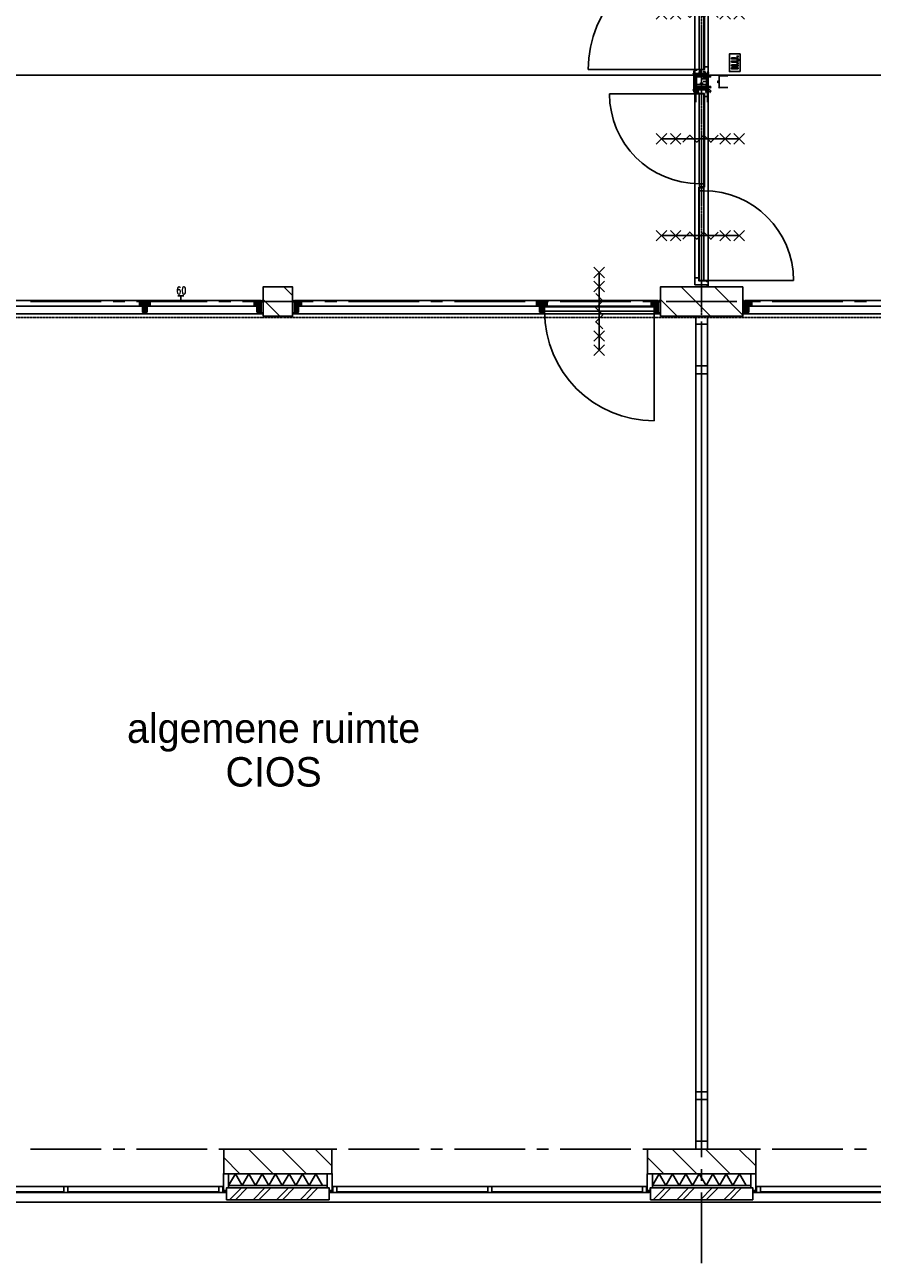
# Model space of a CAD drawing. Extents: x -66955 to 52345, y -20450 to 69550.
# Tile 8 of 94: x -32680 to -25480, y -520 to 10002. Entities that reach past the tile are written whole.
import ezdxf
from ezdxf.enums import TextEntityAlignment as Align

# ---------------------------------------------------------------- set-up
doc = ezdxf.new("R2010")
doc.units = 0
doc.header["$MEASUREMENT"] = 0
for name, pattern in [('DASHED', [0.75, 0.5, -0.25]), ('HIDDEN', [0.375, 0.25, -0.125]), ('LEEG', [1, -1])]:
    doc.linetypes.add(name, pattern=pattern)
for name, color, linetype in [('-01-', 7, 'CONTINUOUS'), ('-22-', 7, 'CONTINUOUS'), ('-32-', 7, 'CONTINUOUS'), ('BEGGR--21-', 7, 'CONTINUOUS'), ('BEGGR--22-', 7, 'CONTINUOUS'), ('BEGGR--28-', 7, 'CONTINUOUS'), ('BEGGR--31-', 7, 'CONTINUOUS'), ('BEGGR--32-', 7, 'CONTINUOUS'), ('BEGGR--E5-', 7, 'CONTINUOUS'), ('BEGGR--E6-', 7, 'CONTINUOUS'), ('STRAMIEN--E7-', 7, 'CONTINUOUS')]:
    doc.layers.add(name, color=color, linetype=linetype)
doc.styles.add('ROMANS', font='ROMANS', dxfattribs={"height": 0.2})
doc.styles.add('txt', font='TXT', dxfattribs={"height": 0.2})

# ---------------------------------------------------------------- blocks, each defined once
blk = doc.blocks.new('*O116')
at = {"layer": '-22-', "color": 7, "linetype": 'CONTINUOUS'}
blk.add_line((0, 5.49), (0, -348.01), dxfattribs=at)
blk.add_lwpolyline([(50, -415.01), (-50, -415.01), (-50, 72.49), (50, 72.49)], close=True, dxfattribs=at)
at = {"layer": '-32-', "color": 7, "linetype": 'CONTINUOUS'}
for points in [[(-50, 5.49), (50, 5.49), (50, 72.49), (-50, 72.49)], [(-50, -415.01), (50, -415.01), (50, -348.01), (-50, -348.01)]]:
    blk.add_lwpolyline(points, close=True, dxfattribs=at)
blk = doc.blocks.new('*O117')
at = {"layer": '-22-', "color": 7, "linetype": 'CONTINUOUS'}
blk.add_line((0, 5.49), (0, -348.01), dxfattribs=at)
blk.add_lwpolyline([(50, -415.01), (-50, -415.01), (-50, 72.49), (50, 72.49)], close=True, dxfattribs=at)
at = {"layer": '-32-', "color": 7, "linetype": 'CONTINUOUS'}
for points in [[(-50, 5.49), (50, 5.49), (50, 72.49), (-50, 72.49)], [(-50, -415.01), (50, -415.01), (50, -348.01), (-50, -348.01)]]:
    blk.add_lwpolyline(points, close=True, dxfattribs=at)
blk = doc.blocks.new('*O197')
at = {"layer": 'BEGGR--31-', "color": 7, "linetype": 'CONTINUOUS'}
for points in [[(-1382, -53.5), (-1363, -53.5), (-1363, -75.5), (-1338, -75.5), (-1338, 66.5), (-1382, 66.5)], [(1382, -53.5), (1363, -53.5), (1363, -75.5), (1338, -75.5), (1338, 66.5), (1382, 66.5)], [(-1277, -92.5), (-1355, -92.5), (-1355, -87.5), (-1333, -87.5), (-1333, -42.5), (-1299, -42.5), (-1299, -87.5), (-1277, -87.5)], [(-1333, -83.5), (-1338, -83.5), (-1338, -53.5), (-1333, -53.5)], [(-1299, -42.5), (-1299, -87.5), (-17, -87.5), (-17, -42.5)], [(-39, -87.5), (-39, -92.5), (-1277, -92.5), (-1277, -87.5)], [(39, -92.5), (-39, -92.5), (-39, -87.5), (-17, -87.5), (-17, -42.5), (17, -42.5), (17, -87.5), (39, -87.5)], [(17, -87.5), (17, -42.5), (1299, -42.5), (1299, -87.5)], [(1277, -87.5), (1277, -92.5), (39, -92.5), (39, -87.5)], [(1277, -92.5), (1355, -92.5), (1355, -87.5), (1333, -87.5), (1333, -42.5), (1299, -42.5), (1299, -87.5), (1277, -87.5)], [(1333, -83.5), (1338, -83.5), (1338, -53.5), (1333, -53.5)]]:
    blk.add_lwpolyline(points, close=True, dxfattribs=at)
blk = doc.blocks.new('MERKHF')
at = {"layer": 'BEGGR--31-', "color": 7, "linetype": 'CONTINUOUS'}
blk.add_blockref('*O197', (-1382, -66.5), dxfattribs=at)
blk = doc.blocks.new('*O228')
at = {"layer": 'BEGGR--31-', "color": 7, "linetype": 'CONTINUOUS'}
for points in [[(-1382, -53.5), (-1363, -53.5), (-1363, -75.5), (-1338, -75.5), (-1338, 66.5), (-1382, 66.5)], [(1382, -53.5), (1363, -53.5), (1363, -75.5), (1338, -75.5), (1338, 66.5), (1382, 66.5)], [(-1277, -92.5), (-1355, -92.5), (-1355, -87.5), (-1333, -87.5), (-1333, -42.5), (-1299, -42.5), (-1299, -87.5), (-1277, -87.5)], [(-1333, -83.5), (-1338, -83.5), (-1338, -53.5), (-1333, -53.5)], [(-1299, -42.5), (-1299, -87.5), (-17, -87.5), (-17, -42.5)], [(-39, -87.5), (-39, -92.5), (-1277, -92.5), (-1277, -87.5)], [(39, -92.5), (-39, -92.5), (-39, -87.5), (-17, -87.5), (-17, -42.5), (17, -42.5), (17, -87.5), (39, -87.5)], [(17, -87.5), (17, -42.5), (1299, -42.5), (1299, -87.5)], [(1277, -87.5), (1277, -92.5), (39, -92.5), (39, -87.5)], [(1277, -92.5), (1355, -92.5), (1355, -87.5), (1333, -87.5), (1333, -42.5), (1299, -42.5), (1299, -87.5), (1277, -87.5)], [(1333, -83.5), (1338, -83.5), (1338, -53.5), (1333, -53.5)]]:
    blk.add_lwpolyline(points, close=True, dxfattribs=at)
blk = doc.blocks.new('MRKHFS')
at = {"layer": 'BEGGR--31-', "color": 7, "linetype": 'CONTINUOUS'}
blk.add_blockref('*O228', (1382, -66.5), dxfattribs=at)
blk = doc.blocks.new('*O307')
at = {"layer": 'BEGGR--E6-', "color": 7, "linetype": 'CONTINUOUS'}
for points in [[(45, -75), (45, 75), (-45, 75), (-45, -75)], [(-26.74, 6.14), (3.58, 6.14), (11.97, 6.35), (18.01, 6.99), (21.25, 7.9), (24.32, 9.43), (27.04, 11.6), (29.2, 14.47), (30.62, 18.41), (31.08, 23.84), (30.66, 28.48), (29.36, 32.12), (27.36, 34.98), (24.73, 37.2), (21.49, 38.8), (17.59, 39.82), (11.86, 40.33), (3.13, 40.51), (-26.74, 40.51), (-26.74, 32.33), (4.72, 32.32), (14.38, 31.93), (17.06, 31.12), (19.27, 29.52), (20.77, 27.04), (21.28, 23.6), (20.74, 20.12), (19.14, 17.49), (16.7, 15.67), (13.54, 14.68), (4.04, 14.33), (-26.76, 14.33)], [(30, 48.69), (30, 56.88), (19.09, 56.88), (19.09, 48.7)], [(30, -52.78), (30, -44.59), (-7.3, -44.59), (30, -27.24), (30, -18.4), (-26.76, -18.4), (-26.74, -26.59), (11.12, -26.59), (-26.76, -44.21), (-26.76, -52.78)], [(30, -10.22), (30, -2.04), (19.09, -2.04), (19.09, -10.22)]]:
    blk.add_lwpolyline(points, close=True, dxfattribs=at)
blk = doc.blocks.new('*O324')
at = {"layer": 'BEGGR--31-', "color": 7, "linetype": 'CONTINUOUS'}
for p, q in [((-45, 42.86), (-30.86, 57)), ((-45, 28.72), (-16.72, 57)), ((-45, 14.57), (-2.57, 57)), ((-45, 57), (20, -8)), ((-45, 42.86), (20, -22.14)), ((-45, 28.72), (-26.28, 10)), ((-45, 14.57), (-40.43, 10)), ((-35.43, 10), (11.57, 57)), ((-30.86, 57), (20, 6.14)), ((-21.29, 10), (25.71, 57)), ((-20, -2.85), (39.85, 57)), ((-20, -16.99), (45, 48.01)), ((-20, -31.14), (20, 8.86)), ((-20, 3.72), (20, -36.28)), ((-16.72, 57), (30.28, 10)), ((-2.57, 57), (44.43, 10)), ((11.57, 57), (45, 23.57)), ((21.14, 10), (45, 33.86)), ((25.71, 57), (45, 37.71)), ((35.28, 10), (45, 19.72)), ((39.85, 57), (45, 51.85)), ((-20, -10.43), (14.5, -44.93)), ((-20, -24.57), (12.43, -57)), ((-20, -38.71), (-17.71, -41)), ((-15.72, -41), (20, -5.28)), ((-14.5, -53.92), (20, -19.42)), ((-14.5, -44.21), (-1.71, -57)), ((-3.44, -57), (20, -33.56)), ((10.71, -57), (14.5, -53.21))]:
    blk.add_line(p, q, dxfattribs=at)
for points in [[(-14.5, -57), (-14.5, -41), (-20, -41), (-20, 10), (-45, 10), (-45, 57), (45, 57), (45, 10), (20, 10), (20, -41), (14.5, -41), (14.5, -57)], [(-45, 57), (-45, 10), (-20, 10), (-20, -41), (-14.5, -41), (-14.5, -57), (14.5, -57), (14.5, -41), (20, -41), (20, 10), (45, 10), (45, 57)]]:
    blk.add_lwpolyline(points, close=True, dxfattribs=at)
blk.add_point((-45, 57), dxfattribs=at)
at = {"layer": 'BEGGR--31-', "color": 7, "linetype": 'CONTINUOUS', "style": 'txt'}
blk.add_text('90 x 114', height=10, dxfattribs=at).set_placement((-2, 24), align=Align.MIDDLE)
blk = doc.blocks.new('TS01BU')
at = {"layer": 'BEGGR--31-', "color": 7, "linetype": 'CONTINUOUS'}
blk.add_blockref('*O324', (-14.5, 57), dxfattribs=at)
blk = doc.blocks.new('*O325')
at = {"layer": 'BEGGR--31-', "color": 7, "linetype": 'CONTINUOUS'}
for p, q in [((-32.07, 57), (-33.5, 55.57)), ((-17.93, 57), (-33.5, 41.43)), ((-3.78, 57), (-33.5, 27.28)), ((10.36, 57), (-33.5, 13.14)), ((24.5, -13.71), (-33.5, 44.29)), ((-13.35, 10), (-33.5, 30.15)), ((-27.49, 10), (-33.5, 16.01)), ((24.5, 0.43), (-32.07, 57)), ((24.5, 57), (-22.5, 10)), ((24.5, 14.57), (-17.93, 57)), ((24.5, 42.86), (-8.5, 9.86)), ((24.5, 28.72), (-8.5, -4.28)), ((24.5, 14.57), (-8.5, -18.43)), ((24.5, -27.85), (-8.5, 5.15)), ((24.5, 0.43), (-8.5, -32.57)), ((24.5, 28.72), (-3.78, 57)), ((24.5, 42.86), (10.36, 57)), ((24.5, -41.99), (-8.5, -8.99)), ((25.36, -57), (-8.5, -23.14)), ((-4.78, -41), (-8.5, -37.28)), ((24.5, -13.71), (-2.79, -41)), ((24.5, -27.85), (-2.5, -54.85)), ((11.22, -57), (-2.5, -43.28)), ((24.5, -41.99), (9.49, -57)), ((33.5, -47.14), (23.64, -57)), ((33.5, -50.99), (29.51, -47))]:
    blk.add_line(p, q, dxfattribs=at)
blk.add_lwpolyline([(24.5, 57), (-33.5, 57), (-33.5, 10), (-8.5, 10), (-8.5, -41), (-2.5, -41), (-2.5, -57), (33.5, -57), (33.5, -47), (24.5, -47), (24.5, 27), (24.5, 27)], close=True, dxfattribs=at)
blk.add_lwpolyline([(24.5, 57), (-33.5, 57), (-33.5, 10), (-8.5, 10), (-8.5, -41), (-2.5, -41), (-2.5, -57), (33.5, -57), (33.5, -47), (24.5, -47), (24.5, 27), (24.5, 27)], close=True, dxfattribs=at)
blk.add_lwpolyline([(24.5, 57), (-33.5, 57), (-33.5, 10), (-8.5, 10), (-8.5, -41), (-2.5, -41), (-2.5, -57), (33.5, -57), (33.5, -47), (24.5, -47), (24.5, 27), (24.5, 27)], close=True, dxfattribs=at)
blk.add_point((24.5, 57), dxfattribs=at)
at = {"layer": 'BEGGR--31-', "color": 7, "linetype": 'CONTINUOUS', "style": 'txt'}
blk.add_text('67x114', height=10, rotation=90, dxfattribs=at).set_placement((10.5, -18.99))
blk = doc.blocks.new('*O323')
at = {"layer": 'BEGGR--31-', "color": 7, "linetype": 'CONTINUOUS'}
for p, q in [((-1543.5, 42.86), (-1529.36, 57)), ((-1543.5, 28.72), (-1515.22, 57)), ((-1543.5, 14.57), (-1501.07, 57)), ((-1543.5, 0.43), (-1486.93, 57)), ((-1543.5, 57), (-1496.5, 10)), ((-1543.5, -13.71), (-1485.5, 44.29)), ((-1543.5, 42.86), (-1510.5, 9.86)), ((-1543.5, 28.72), (-1510.5, -4.28)), ((-1543.5, 14.57), (-1510.5, -18.43)), ((-1543.5, -27.85), (-1510.5, 5.15)), ((-1543.5, 0.43), (-1510.5, -32.57)), ((-1529.36, 57), (-1485.5, 13.14)), ((-1515.22, 57), (-1485.5, 27.28)), ((-1505.65, 10), (-1485.5, 30.15)), ((-1501.07, 57), (-1485.5, 41.43)), ((-1491.51, 10), (-1485.5, 16.01)), ((-1486.93, 57), (-1485.5, 55.57)), ((-1552.5, -50.99), (-1548.51, -47)), ((-1552.5, -47.14), (-1542.64, -57)), ((-1552.5, -57), (1552.5, -57)), ((-1544.36, -57), (-1510.5, -23.14)), ((-1543.5, -41.99), (-1510.5, -8.99)), ((-1543.5, -13.71), (-1516.21, -41)), ((-1543.5, -27.85), (-1516.5, -54.85)), ((-1543.5, -41.99), (-1528.49, -57)), ((-1530.22, -57), (-1516.5, -43.28)), ((-1514.22, -41), (-1510.5, -37.28))]:
    blk.add_line(p, q, dxfattribs=at)
for points in [[(-1546.5, 45), (-1553.5, 45), (-1553.5, 57), (-1562.5, 57), (-1562.5, -47), (-1546.5, -47)], [(-1543.5, 57), (-1485.5, 57), (-1485.5, 10), (-1510.5, 10), (-1510.5, -41), (-1516.5, -41), (-1516.5, -57), (-1552.5, -57), (-1552.5, -47), (-1543.5, -47), (-1543.5, 27), (-1543.5, 27)], [(-1543.5, 57), (-1485.5, 57), (-1485.5, 10), (-1510.5, 10), (-1510.5, -41), (-1516.5, -41), (-1516.5, -57), (-1552.5, -57), (-1552.5, -47), (-1543.5, -47), (-1543.5, 27), (-1543.5, 27)], [(-1543.5, 57), (-1485.5, 57), (-1485.5, 10), (-1510.5, 10), (-1510.5, -41), (-1516.5, -41), (-1516.5, -57), (-1552.5, -57), (-1552.5, -47), (-1543.5, -47), (-1543.5, 27), (-1543.5, 27)], [(-1543.5, 57), (-1485.5, 57), (-1485.5, 10), (-1510.5, 10), (-1510.5, -41), (-1516.5, -41), (-1516.5, -57), (-1552.5, -57), (-1552.5, -47), (-1543.5, -47), (-1543.5, 27), (-1543.5, 27)], [(511.5, 57), (-1485.5, 57), (-1485.5, 10), (511.5, 10)], [(601.5, 10), (1485.5, 10), (1485.5, 57), (601.5, 57)], [(1543.5, 57), (1485.5, 57), (1485.5, 10), (1510.5, 10), (1510.5, -41), (1516.5, -41), (1516.5, -57), (1552.5, -57), (1552.5, -47), (1543.5, -47), (1543.5, 27), (1543.5, 27)], [(1546.5, 45), (1553.5, 45), (1553.5, 57), (1562.5, 57), (1562.5, -47), (1546.5, -47)]]:
    blk.add_lwpolyline(points, close=True, dxfattribs=at)
blk.add_point((-1543.5, 57), dxfattribs=at)
for name, p in [('TS01BU', (571, -57)), ('*O325', (1519, 0))]:
    blk.add_blockref(name, p, dxfattribs=at)
at = {"layer": 'BEGGR--31-', "color": 7, "linetype": 'CONTINUOUS', "style": 'txt'}
blk.add_text('67x114', height=10, rotation=90, dxfattribs=at).set_placement((-1519.5, -19))
blk = doc.blocks.new('BI$TF')
at = {"layer": 'BEGGR--31-', "color": 7, "linetype": 'CONTINUOUS'}
blk.add_blockref('*O323', (1552.5, 57), dxfattribs=at)
blk = doc.blocks.new('*O328')
at = {"layer": 'BEGGR--31-', "color": 7, "linetype": 'CONTINUOUS'}
for p, q in [((-32.07, 57), (-33.5, 55.57)), ((-17.93, 57), (-33.5, 41.43)), ((-3.78, 57), (-33.5, 27.28)), ((10.36, 57), (-33.5, 13.14)), ((24.5, -13.71), (-33.5, 44.29)), ((-13.35, 10), (-33.5, 30.15)), ((-27.49, 10), (-33.5, 16.01)), ((24.5, 0.43), (-32.07, 57)), ((24.5, 57), (-22.5, 10)), ((24.5, 14.57), (-17.93, 57)), ((24.5, 42.86), (-8.5, 9.86)), ((24.5, 28.72), (-8.5, -4.28)), ((24.5, 14.57), (-8.5, -18.43)), ((24.5, -27.85), (-8.5, 5.15)), ((24.5, 0.43), (-8.5, -32.57)), ((24.5, 28.72), (-3.78, 57)), ((24.5, 42.86), (10.36, 57)), ((24.5, -41.99), (-8.5, -8.99)), ((25.36, -57), (-8.5, -23.14)), ((-4.78, -41), (-8.5, -37.28)), ((24.5, -13.71), (-2.79, -41)), ((24.5, -27.85), (-2.5, -54.85)), ((11.22, -57), (-2.5, -43.28)), ((24.5, -41.99), (9.49, -57)), ((33.5, -47.14), (23.64, -57)), ((33.5, -50.99), (29.51, -47))]:
    blk.add_line(p, q, dxfattribs=at)
blk.add_lwpolyline([(24.5, 57), (-33.5, 57), (-33.5, 10), (-8.5, 10), (-8.5, -41), (-2.5, -41), (-2.5, -57), (33.5, -57), (33.5, -47), (24.5, -47), (24.5, 27), (24.5, 27)], close=True, dxfattribs=at)
blk.add_lwpolyline([(24.5, 57), (-33.5, 57), (-33.5, 10), (-8.5, 10), (-8.5, -41), (-2.5, -41), (-2.5, -57), (33.5, -57), (33.5, -47), (24.5, -47), (24.5, 27), (24.5, 27)], close=True, dxfattribs=at)
blk.add_lwpolyline([(24.5, 57), (-33.5, 57), (-33.5, 10), (-8.5, 10), (-8.5, -41), (-2.5, -41), (-2.5, -57), (33.5, -57), (33.5, -47), (24.5, -47), (24.5, 27), (24.5, 27)], close=True, dxfattribs=at)
blk.add_point((24.5, 57), dxfattribs=at)
at = {"layer": 'BEGGR--31-', "color": 7, "linetype": 'CONTINUOUS', "style": 'txt'}
blk.add_text('67x114', height=10, rotation=90, dxfattribs=at).set_placement((10.5, -18.99))
blk = doc.blocks.new('*O327')
at = {"layer": 'BEGGR--31-', "color": 7, "linetype": 'CONTINUOUS'}
for p, q in [((-1544.36, 396.5), (-1510.5, 430.36)), ((-1543.5, 496.36), (-1529.36, 510.5)), ((-1543.5, 482.22), (-1515.22, 510.5)), ((-1543.5, 468.07), (-1501.07, 510.5)), ((-1543.5, 453.93), (-1486.93, 510.5)), ((-1543.5, 510.5), (-1496.5, 463.5)), ((-1543.5, 439.79), (-1485.5, 497.79)), ((-1543.5, 496.36), (-1510.5, 463.36)), ((-1543.5, 482.22), (-1510.5, 449.22)), ((-1543.5, 468.07), (-1510.5, 435.07)), ((-1543.5, 425.65), (-1510.5, 458.65)), ((-1543.5, 453.93), (-1510.5, 420.93)), ((-1543.5, 411.51), (-1510.5, 444.51)), ((-1543.5, 439.79), (-1516.21, 412.5)), ((-1543.5, 425.65), (-1516.5, 398.65)), ((-1529.36, 510.5), (-1485.5, 466.64)), ((-1515.22, 510.5), (-1485.5, 480.78)), ((-1505.65, 463.5), (-1485.5, 483.65)), ((-1501.07, 510.5), (-1485.5, 494.93)), ((-1491.51, 463.5), (-1485.5, 469.51)), ((-1486.93, 510.5), (-1485.5, 509.07)), ((-1552.5, 402.51), (-1548.51, 406.5)), ((-1552.5, 406.36), (-1542.64, 396.5)), ((-1552.5, 396.5), (1552.5, 396.5)), ((-1543.5, 411.51), (-1528.49, 396.5)), ((-1530.22, 396.5), (-1516.5, 410.22)), ((-1514.22, 412.5), (-1510.5, 416.22)), ((1508.5, 419.5), (1508.5, -510.5))]:
    blk.add_line(p, q, dxfattribs=at)
for points in [[(-1546.5, 498.5), (-1553.5, 498.5), (-1553.5, 510.5), (-1562.5, 510.5), (-1562.5, 406.5), (-1546.5, 406.5)], [(-1543.5, 510.5), (-1485.5, 510.5), (-1485.5, 463.5), (-1510.5, 463.5), (-1510.5, 412.5), (-1516.5, 412.5), (-1516.5, 396.5), (-1552.5, 396.5), (-1552.5, 406.5), (-1543.5, 406.5), (-1543.5, 480.5), (-1543.5, 480.5)], [(-1543.5, 510.5), (-1485.5, 510.5), (-1485.5, 463.5), (-1510.5, 463.5), (-1510.5, 412.5), (-1516.5, 412.5), (-1516.5, 396.5), (-1552.5, 396.5), (-1552.5, 406.5), (-1543.5, 406.5), (-1543.5, 480.5), (-1543.5, 480.5)], [(-1543.5, 510.5), (-1485.5, 510.5), (-1485.5, 463.5), (-1510.5, 463.5), (-1510.5, 412.5), (-1516.5, 412.5), (-1516.5, 396.5), (-1552.5, 396.5), (-1552.5, 406.5), (-1543.5, 406.5), (-1543.5, 480.5), (-1543.5, 480.5)], [(-1543.5, 510.5), (-1485.5, 510.5), (-1485.5, 463.5), (-1510.5, 463.5), (-1510.5, 412.5), (-1516.5, 412.5), (-1516.5, 396.5), (-1552.5, 396.5), (-1552.5, 406.5), (-1543.5, 406.5), (-1543.5, 480.5), (-1543.5, 480.5)], [(511.5, 510.5), (-1485.5, 510.5), (-1485.5, 463.5), (511.5, 463.5)], [(578.5, 458.5), (1508.5, 458.5), (1508.5, 419.5), (578.5, 419.5)], [(601.5, 463.5), (1485.5, 463.5), (1485.5, 510.5), (601.5, 510.5)], [(1543.5, 510.5), (1485.5, 510.5), (1485.5, 463.5), (1510.5, 463.5), (1510.5, 412.5), (1516.5, 412.5), (1516.5, 396.5), (1552.5, 396.5), (1552.5, 406.5), (1543.5, 406.5), (1543.5, 480.5), (1543.5, 480.5)], [(1546.5, 498.5), (1553.5, 498.5), (1553.5, 510.5), (1562.5, 510.5), (1562.5, 406.5), (1546.5, 406.5)]]:
    blk.add_lwpolyline(points, close=True, dxfattribs=at)
blk.add_arc((1508.5, 419.5), 930, 180, 270, dxfattribs=at)
blk.add_point((-1543.5, 510.5), dxfattribs=at)
for name, p in [('TS01BU', (571, 396.5)), ('*O328', (1519, 453.5))]:
    blk.add_blockref(name, p, dxfattribs=at)
at = {"layer": 'BEGGR--31-', "color": 7, "linetype": 'CONTINUOUS', "style": 'txt'}
blk.add_text('67x114', height=10, rotation=90, dxfattribs=at).set_placement((-1519.5, 434.5))
blk = doc.blocks.new('BI$TF1')
at = {"layer": 'BEGGR--31-', "color": 7, "linetype": 'CONTINUOUS'}
blk.add_blockref('*O327', (1552.5, -396.5), dxfattribs=at)
blk = doc.blocks.new('*O332')
at = {"layer": 'BEGGR--E6-', "color": 7, "linetype": 'CONTINUOUS'}
for p, q in [((-45, 285), (45, 375)), ((-45, 375), (45, 285)), ((0, -330), (0, 330)), ((-45, 165), (45, 255)), ((-45, 255), (45, 165)), ((-45, -255), (45, -165)), ((-45, -165), (45, -255)), ((-45, -375), (45, -285)), ((-45, -285), (45, -375))]:
    blk.add_line(p, q, dxfattribs=at)
blk.add_lwpolyline([(30, -150), (-30, -90), (30.02, -30), (-30, 30), (30, 90), (-30, 150)], dxfattribs=at)
blk = doc.blocks.new('*O344')
at = {"layer": 'BEGGR--E6-', "color": 7, "linetype": 'CONTINUOUS'}
for p, q in [((45, 375), (-45, 285)), ((45, 285), (-45, 375)), ((0, 330), (0, -330.01)), ((45, 255), (-45, 165)), ((45, 165), (-45, 255)), ((45, -165), (-45, -255.01)), ((45, -255), (-45, -165)), ((45, -285.01), (-45, -375.01)), ((45, -375.01), (-45, -285.01))]:
    blk.add_line(p, q, dxfattribs=at)
blk.add_lwpolyline([(-30, 150), (30, 90), (-30.02, 30), (30, -30), (-30, -90), (30, -150)], dxfattribs=at)
blk = doc.blocks.new('*O345')
at = {"layer": 'BEGGR--E6-', "color": 7, "linetype": 'CONTINUOUS'}
for p, q in [((45, 375), (-45, 285)), ((45, 285), (-45, 375)), ((0, 330), (0, -330)), ((45, 255), (-45, 165)), ((45, 165), (-45, 255)), ((45, -165), (-45, -255)), ((45, -255), (-45, -165)), ((45, -285), (-45, -375)), ((45, -375), (-45, -285))]:
    blk.add_line(p, q, dxfattribs=at)
blk.add_lwpolyline([(-30, 150), (30, 90), (-30.02, 30), (30, -30), (-30, -90), (30, -150)], dxfattribs=at)
blk = doc.blocks.new('*O346')
at = {"layer": 'BEGGR--31-', "color": 7, "linetype": 'CONTINUOUS'}
for p, q in [((-770, 57), (43.34, 57)), ((-760.22, 24), (0, 24)), ((0, 24), (0, -24)), ((43.34, 57), (828, 57)), ((35.06, -57), (-805.22, -57)), ((0, -24), (770.36, -24)), ((35.06, -57), (837, -57))]:
    blk.add_line(p, q, dxfattribs=at)
blk.add_lwpolyline([(-793, 19), (-793, 24), (-760.22, 24)], dxfattribs=at)
for points in [[(-793, 19), (-30, 19), (-30, -19), (-793, -19)], [(-4, -18.41), (-4, 19), (-30, 19), (-30, -18.41)], [(30, -19), (30, 18.42), (4, 18.42), (4, -19)], [(793, -19), (30, -19), (30, 19), (793, 19)]]:
    blk.add_lwpolyline(points, close=True, dxfattribs=at)
at = {"layer": 'BEGGR--32-', "color": 7, "linetype": 'CONTINUOUS'}
for p, q in [((793, 19), (793, 782)), ((-793, -19), (-793, -782))]:
    blk.add_line(p, q, dxfattribs=at)
for points in [[(-837, -57), (-800, -57), (-800, -41), (-795, -41), (-795, 24), (-770, 24), (-770, 57), (-828, 57), (-828, 27), (-828, 27), (-828, -47), (-837, -47)], [(837, -57), (770, -57), (770, -24), (795, -24), (795, 41), (801, 41), (801, 57), (828, 57), (828, 27), (828, 27), (828, -47), (837, -47)]]:
    blk.add_lwpolyline(points, close=True, dxfattribs=at)
for centre, start, end in [((793, 19), 90, 180), ((-793, -19), 270, 360)]:
    blk.add_arc(centre, 763, start, end, dxfattribs=at)
blk = doc.blocks.new('*O343')
at = {"layer": 'BEGGR--31-', "color": 7, "linetype": 'CONTINUOUS'}
blk.add_blockref('*O346', (0, 0), dxfattribs=at)
at = {"layer": 'BEGGR--E6-', "color": 7, "linetype": 'CONTINUOUS'}
for name, p in [('*O345', (-411.5, 9.82)), ('*O344', (411.5, 9.82))]:
    blk.add_blockref(name, p, dxfattribs=at)
blk = doc.blocks.new('BI$AAF')
at = {"layer": 'BEGGR--31-', "color": 7, "linetype": 'CONTINUOUS'}
blk.add_blockref('*O343', (837, 57), dxfattribs=at)
blk = doc.blocks.new('*O348')
at = {"layer": 'BEGGR--E6-', "color": 7, "linetype": 'CONTINUOUS'}
for p, q in [((-45, 375), (45, 285)), ((-45, 285), (45, 375)), ((0, 330), (0, -330)), ((-45, 255), (45, 165)), ((-45, 165), (45, 255)), ((-45, -165), (45, -255)), ((-45, -255), (45, -165)), ((-45, -285), (45, -375)), ((-45, -375), (45, -285))]:
    blk.add_line(p, q, dxfattribs=at)
blk.add_lwpolyline([(30, 150), (-30, 90), (30.02, 30), (-30, -30), (30, -90), (-30, -150)], dxfattribs=at)
blk = doc.blocks.new('*O349')
at = {"layer": 'BEGGR--E6-', "color": 7, "linetype": 'CONTINUOUS'}
for p, q in [((-45, 375), (45, 285)), ((-45, 285), (45, 375)), ((0, 330), (0, -330)), ((-45, 255), (45, 165)), ((-45, 165), (45, 255)), ((-45, -165), (45, -255)), ((-45, -255), (45, -165)), ((-45, -285), (45, -375)), ((-45, -375), (45, -285))]:
    blk.add_line(p, q, dxfattribs=at)
blk.add_lwpolyline([(30, 150), (-30, 90), (30.02, 30), (-30, -30), (30, -90), (-30, -150)], dxfattribs=at)
blk = doc.blocks.new('*O350')
at = {"layer": 'BEGGR--31-', "color": 7, "linetype": 'CONTINUOUS'}
for p, q in [((-1009, 56.5), (10.02, 56.5)), ((951, 56.5), (-43.32, 56.5)), ((941.2, 23.5), (0, 23.5)), ((0, 23.5), (0, -24.5)), ((-1018, -57.5), (-62.4, -57.5)), ((0, -24.5), (-951, -24.5)), ((-35.06, -57.5), (986.2, -57.5))]:
    blk.add_line(p, q, dxfattribs=at)
for points in [[(-975, -19.5), (-30, -19.5), (-30, 18.5), (-975, 18.5)], [(-29.9, -19.5), (-29.9, 17.9), (-4, 17.9), (-4, -19.5)], [(4, -18.92), (4, 18.5), (30, 18.5), (30, -18.92)], [(974, 18.5), (30, 18.5), (30, -19.5), (974, -19.5)], [(1009, 26.5), (1009, 56.5), (951, 56.5), (951, 23.5), (976, 23.5), (976, -41.5), (981, -41.5), (981, -57.5), (1018, -57.5), (1018, -47.5), (1009, -47.5), (1009, 26.5)]]:
    blk.add_lwpolyline(points, close=True, dxfattribs=at)
blk.add_lwpolyline([(974, 18.5), (974, 23.5), (941.2, 23.5)], dxfattribs=at)
at = {"layer": 'BEGGR--32-', "color": 7, "linetype": 'CONTINUOUS'}
for p, q in [((-975, 18.5), (-975, 963.5)), ((974, -19.5), (974, -963.5))]:
    blk.add_line(p, q, dxfattribs=at)
blk.add_lwpolyline([(-1018, -57.5), (-951, -57.5), (-951, -24.5), (-976, -24.5), (-976, 40.5), (-981, 40.5), (-981, 56.5), (-1009, 56.5), (-1009, 26.5), (-1009, 26.5), (-1009, -47.5), (-1018, -47.5)], close=True, dxfattribs=at)
for centre, radius, start, end in [((-975, 18.5), 945, 0, 90), ((974, -19.5), 944, 180, 270)]:
    blk.add_arc(centre, radius, start, end, dxfattribs=at)
blk = doc.blocks.new('*O347')
at = {"layer": 'BEGGR--31-', "color": 7, "linetype": 'CONTINUOUS'}
blk.add_blockref('*O350', (0, 0), dxfattribs=at)
at = {"layer": 'BEGGR--E6-', "color": 7, "linetype": 'CONTINUOUS'}
for name, p in [('*O348', (-502.5, 9.32)), ('*O349', (502, 9.32))]:
    blk.add_blockref(name, p, dxfattribs=at)
blk = doc.blocks.new('BI$BBF')
at = {"layer": 'BEGGR--31-', "color": 7, "linetype": 'CONTINUOUS'}
blk.add_blockref('*O347', (-1018, 57.5), dxfattribs=at)
blk = doc.blocks.new('B__DIM')
at = {"layer": 'BEGGR--28-', "color": 7, "linetype": 'CONTINUOUS'}
for p, q in [((-0.5, -0.5), (0.5, 0.5)), ((-0.5, 0), (0.5, 0)), ((0, 0.5), (0, -0.5))]:
    blk.add_line(p, q, dxfattribs=at)
blk = doc.blocks.new('B28KOK')
at = {"layer": 'BEGGR--28-', "color": 7, "linetype": 'CONTINUOUS'}
for p, q in [((-174, 50), (-24, 50)), ((-174, 0), (26, 0)), ((-42, 37), (-92, 27)), ((-48, 44), (-79, 62)), ((-13, 50), (-51, 50)), ((-13, 42), (-51, 42)), ((-50, 50), (-50, 42)), ((-50, 38), (-50, -38)), ((-42, 38), (-42, -38)), ((38, 50), (-38, 50)), ((38, 42), (-38, 42)), ((-25, -50), (-25, 50)), ((25, -50), (25, 0)), ((41, 36), (93, 5)), ((42, -38), (42, 38)), ((48, 44), (79, 62)), ((50, -38), (50, 38)), ((-174, -50), (-24, -50)), ((-174, -50), (26, -50)), ((-42, -39), (-92, -49)), ((-46, -46), (-82, -82)), ((-26, -42), (-51, -42)), ((-26, -50), (-51, -50)), ((-50, -13), (-50, -76)), ((-50, -13), (-50, -51)), ((-50, -42), (-50, -50)), ((-50, -50), (0, -50)), ((-50, -75), (-42, -75)), ((-42, -13), (-42, -76)), ((-38, -42), (38, -42)), ((-38, -50), (38, -50)), ((0, -13), (0, -51)), ((42, -26), (42, -76)), ((42, -37), (92, -27)), ((42, -75), (50, -75)), ((48, -44), (79, -62)), ((50, -26), (50, -76)), ((-50, -224), (-50, -149)), ((-50, -150), (50, -150)), ((50, -224), (50, -149))]:
    blk.add_line(p, q, dxfattribs=at)
for points in [[(-58, 45), (-48, 44), (-54, 53)], [(-50, 31), (-42, 37), (-52, 40)], [(51, 35), (41, 36), (47, 27)], [(54, 53), (48, 44), (58, 45)], [(-50, -56), (-46, -46), (-56, -50)], [(-50, -45), (-42, -39), (-52, -36)], [(50, -31), (42, -37), (52, -40)], [(58, -45), (48, -44), (54, -53)]]:
    blk.add_lwpolyline(points, dxfattribs=at)
for centre, radius, start, end in [((-38, 38), 12, 90, 180), ((-38, 38), 4, 90, 180), ((38, 38), 12, 0, 90), ((38, 38), 4, 0, 90), ((-38, -38), 12, 180, 270), ((-38, -38), 4, 180, 270), ((38, -38), 4, 270, 360), ((38, -38), 12, 270, 360)]:
    blk.add_arc(centre, radius, start, end, dxfattribs=at)
at = {"layer": 'BEGGR--28-', "color": 7, "linetype": 'CONTINUOUS', "xscale": 9, "yscale": -9}
for p, rotation in [((-50, 50), 90), ((-50, 42), 270), ((-25, 50), 90), ((25, 0), 90), ((-50, -42), 90), ((-50, -50), 270), ((-50, -50), 180), ((-50, -75), 180), ((-25, -50), 270), ((25, -50), 270), ((42, -75), 180), ((-50, -150), 180)]:
    blk.add_blockref('B__DIM', p, dxfattribs=dict(at, rotation=rotation))
for p in [(-42, -75), (0, -50), (50, -75), (50, -150)]:
    blk.add_blockref('B__DIM', p, dxfattribs=at)
at = {"layer": 'BEGGR--28-', "color": 7, "linetype": 'CONTINUOUS', "extrusion": (0, 0, -1), "style": 'ROMANS'}
for s, rotation, p in [('4', 348.7023, (88, 33)), ('R', 348.7023, (75, 35)), ('12', 30.9762, (64, 59)), ('R', 30.9762, (53, 52)), ('8', 90, (46, 43)), ('100', 90, (20, -12)), ('12', 329.0238, (-65, 59)), ('R', 329.0238, (-76, 66)), ('4', 30.9592, (-84, 16)), ('R', 30.9592, (-96, 9)), ('4', 348.6941, (88, -43)), ('12', 315, (76, -69)), ('R', 348.6941, (75, -41)), ('R', 315, (66, -60)), ('8', 90, (46, -49)), ('50', 90, (-30, -32)), ('12', 30.9555, (-69, -52)), ('4', 348.6941, (-78, -25)), ('R', 30.9555, (-81, -59)), ('R', 348.6941, (-91, -23))]:
    blk.add_text(s, height=9, rotation=rotation, dxfattribs=at).set_placement(p)
for s, p in [('8', (43, -70)), ('50', (18, -46)), ('8', (-49, -70)), ('100', (-12, -146))]:
    blk.add_text(s, height=9, dxfattribs=at).set_placement(p)

msp = doc.modelspace()

# ---------------------------------------------------------------- linework, layer by layer
at = {"layer": '-22-', "color": 7, "linetype": 'CONTINUOUS'}
for p, q in [((-26980, 937.5), (-26980, 7037.5)), ((-26880, 7037.5), (-26980, 7037.5)), ((-26880, 937.5), (-26880, 7037.5)), ((-26880, 937.5), (-26980, 937.5))]:
    msp.add_line(p, q, dxfattribs=at)
at = {"layer": '-22-', "color": 7, "linetype": 'LEEG'}
msp.add_line((-26930, 937.5), (-26930, 7037.5), dxfattribs=at)
at = {"layer": 'BEGGR--21-', "color": 7, "linetype": 'CONTINUOUS'}
for p, q in [((-30405, 7701), (-30479, 7775)), ((-26854, 7525), (-27104, 7775)), ((-26580, 7533.84), (-26821.16, 7775)), ((-30511.84, 7525), (-30655, 7668.16)), ((-27136.84, 7525), (-27280, 7668.16)), ((-30778.84, 450), (-30568.84, 240)), ((-30496, 450), (-30286, 240)), ((-30213.16, 450), (-30070, 306.84)), ((-27178.84, 450), (-26968.84, 240)), ((-26896, 450), (-26686, 240)), ((-26613.16, 450), (-26470, 306.84)), ((-30990, 378.31), (-30851.69, 240)), ((-27390, 378.31), (-27251.69, 240)), ((-30948, 240), (-30112, 240)), ((-30948, 140), (-30948, 240)), ((-30112, 140), (-30112, 240)), ((-27348, 240), (-26512, 240)), ((-27348, 140), (-27348, 240)), ((-26512, 140), (-26512, 240)), ((-30965, 120), (-30095, 120)), ((-30965, 20), (-30965, 120)), ((-30948, 140), (-30112, 140)), ((-30940, 20), (-30840, 120)), ((-30890, 20), (-30790, 120)), ((-30740, 20), (-30640, 120)), ((-30690, 20), (-30590, 120)), ((-30540, 20), (-30440, 120)), ((-30490, 20), (-30390, 120)), ((-30340, 20), (-30240, 120)), ((-30290, 20), (-30190, 120)), ((-30095, 20), (-30095, 120)), ((-27365, 120), (-26495, 120)), ((-27365, 20), (-27365, 120)), ((-27348, 140), (-26512, 140)), ((-27340, 20), (-27240, 120)), ((-27290, 20), (-27190, 120)), ((-27140, 20), (-27040, 120)), ((-27090, 20), (-26990, 120)), ((-26940, 20), (-26840, 120)), ((-26890, 20), (-26790, 120)), ((-26740, 20), (-26640, 120)), ((-26690, 20), (-26590, 120)), ((-26495, 20), (-26495, 120)), ((-44495, 0), (-9222.21, 0)), ((-30965, 20), (-30095, 20)), ((-27365, 20), (-26495, 20))]:
    msp.add_line(p, q, dxfattribs=at)
for points in [[(-30655, 7525), (-30405, 7525), (-30405, 7775), (-30655, 7775)], [(-27280, 7525), (-26580, 7525), (-26580, 7775), (-27280, 7775)], [(-30070, 450), (-30990, 450), (-30990, 240), (-30070, 240)], [(-26470, 450), (-27390, 450), (-27390, 240), (-26470, 240)]]:
    msp.add_lwpolyline(points, close=True, dxfattribs=at)
for points in [[(-30948, 140), (-30891, 240), (-30834, 140)], [(-30834, 140), (-30777, 240), (-30720, 140)], [(-30720, 140), (-30663, 240), (-30606, 140)], [(-30606, 140), (-30549, 240), (-30492, 140)], [(-30492, 140), (-30435, 240), (-30378, 140)], [(-30378, 140), (-30321, 240), (-30264, 140)], [(-30264, 140), (-30207, 240), (-30150, 140)], [(-27348, 140), (-27291, 240), (-27234, 140)], [(-27234, 140), (-27177, 240), (-27120, 140)], [(-27120, 140), (-27063, 240), (-27006, 140)], [(-27006, 140), (-26949, 240), (-26892, 140)], [(-26892, 140), (-26835, 240), (-26778, 140)], [(-26778, 140), (-26721, 240), (-26664, 140)], [(-26664, 140), (-26607, 240), (-26550, 140)]]:
    msp.add_lwpolyline(points, dxfattribs=at)
at = {"layer": 'BEGGR--22-', "color": 7, "linetype": 'CONTINUOUS'}
for p, q in [((-26997, 9429), (-26997, 9610)), ((-26987, 9610), (-26997, 9610)), ((-26994.5, 9429), (-26994.5, 9610)), ((-26992, 9429), (-26992, 9610)), ((-26989.5, 9429), (-26989.5, 9610)), ((-26987, 9429), (-26987, 9610)), ((-26975, 9578.14), (-26969.14, 9584)), ((-26974.99, 9564), (-26954.99, 9584)), ((-26960.85, 9564), (-26940.85, 9584)), ((-26946.71, 9564), (-26926.71, 9584)), ((-26932.57, 9564), (-26912.57, 9584)), ((-26918.43, 9564), (-26898.43, 9584)), ((-26904.28, 9564), (-26884.28, 9584)), ((-26975, 9472.28), (-26973.28, 9474)), ((-26975, 9458.14), (-26959.14, 9474)), ((-26964.99, 9454), (-26944.99, 9474)), ((-26950.85, 9454), (-26930.85, 9474)), ((-26936.71, 9454), (-26916.71, 9474)), ((-26922.57, 9454), (-26902.57, 9474)), ((-26908.43, 9454), (-26888.43, 9474)), ((-26890.14, 9564), (-26883, 9571.14)), ((-26883, 9464), (-26883, 9574)), ((-26873, 9574), (-26883, 9574)), ((-26880.5, 9464), (-26880.5, 9574)), ((-26878, 9464), (-26878, 9574)), ((-26875.5, 9464), (-26875.5, 9574)), ((-26873, 9464), (-26873, 9574)), ((-26987, 9429), (-26997, 9429)), ((-26894.28, 9454), (-26883, 9465.28)), ((-26873, 9464), (-26883, 9464))]:
    msp.add_line(p, q, dxfattribs=at)
at = {"layer": 'BEGGR--22-', "color": 7, "linetype": 'HIDDEN'}
for points in [[(-369.8, 11635), (-368.29, 9574), (-48473, 9574)], [(-26975, 9450), (-26987, 9588), (-26975, 9588), (-26987, 9450)]]:
    msp.add_lwpolyline(points, dxfattribs=at)
at = {"layer": 'BEGGR--22-', "color": 7, "linetype": 'CONTINUOUS'}
for points in [[(-26975, 9450), (-26987, 9450), (-26987, 9588), (-26975, 9588)], [(-26975, 9584), (-26883, 9584), (-26883, 9588), (-26975, 9588)], [(-26883, 9584), (-26975, 9584), (-26975, 9564), (-26883, 9564)], [(-26883, 9474), (-26975, 9474), (-26975, 9454), (-26883, 9454)], [(-26975, 9454), (-26883, 9454), (-26883, 9450), (-26975, 9450)]]:
    msp.add_lwpolyline(points, close=True, dxfattribs=at)
for points in [[(-26975, 9584), (-26883, 9588), (-26883, 9584), (-26975, 9588)], [(-26975, 9450), (-26883, 9454), (-26883, 9450), (-26975, 9454)]]:
    msp.add_lwpolyline(points, dxfattribs=at)
at = {"layer": 'BEGGR--28-', "color": 5, "linetype": 'CONTINUOUS'}
msp.add_lwpolyline([(-26975, 9454), (-26985, 9454), (-26985, 9584), (-26975, 9584)], close=True, dxfattribs=at)
at = {"layer": 'BEGGR--E5-', "color": 1, "linetype": 'DASHED'}
msp.add_line((-26930, 11605), (-26930, 7515), dxfattribs=at)
at = {"layer": 'BEGGR--E5-', "color": 1, "linetype": 'CONTINUOUS'}
for p, q in [((-31380, 7700), (-31330, 7700)), ((-31355, 7650), (-31355, 7700))]:
    msp.add_line(p, q, dxfattribs=at)
at = {"layer": 'BEGGR--E5-', "color": 1, "linetype": 'DASHED'}
msp.add_lwpolyline([(-540, 450), (-540, 7765), (-1620, 7765), (-1620, 4505), (-8915, 4505), (-8915, 7515), (-30470, 7515), (-30470, 7515), (-38543, 7515), (-53330, 7515)], dxfattribs=at)
at = {"layer": 'STRAMIEN--E7-', "color": 1, "linetype": 'CONTINUOUS'}
for p, q in [((-26930, 9680), (-26930, 9980)), ((-26930, 9380), (-26930, 9680)), ((-26930, 9180), (-26930, 9280)), ((-26930, 8780), (-26930, 9080)), ((-26930, 8480), (-26930, 8780)), ((-26930, 8280), (-26930, 8380)), ((-26930, 7880), (-26930, 8180)), ((-26930, 7580), (-26930, 7880)), ((-32330, 7650), (-32630, 7650)), ((-32030, 7650), (-32330, 7650)), ((-31830, 7650), (-31930, 7650)), ((-31430, 7650), (-31730, 7650)), ((-31130, 7650), (-31430, 7650)), ((-30930, 7650), (-31030, 7650)), ((-30530, 7650), (-30830, 7650)), ((-30230, 7650), (-30530, 7650)), ((-30030, 7650), (-30130, 7650)), ((-29630, 7650), (-29930, 7650)), ((-29330, 7650), (-29630, 7650)), ((-29130, 7650), (-29230, 7650)), ((-28730, 7650), (-29030, 7650)), ((-28430, 7650), (-28730, 7650)), ((-28230, 7650), (-28330, 7650)), ((-27830, 7650), (-28130, 7650)), ((-27530, 7650), (-27830, 7650)), ((-27330, 7650), (-27430, 7650)), ((-26930, 7650), (-27230, 7650)), ((-26630, 7650), (-26930, 7650)), ((-26430, 7650), (-26530, 7650)), ((-26030, 7650), (-26330, 7650)), ((-25730, 7650), (-26030, 7650)), ((-25530, 7650), (-25630, 7650)), ((-26930, 7380), (-26930, 7480)), ((-26930, 6980), (-26930, 7280)), ((-26930, 6680), (-26930, 6980)), ((-26930, 6480), (-26930, 6580)), ((-26930, 6080), (-26930, 6380)), ((-26930, 5780), (-26930, 6080)), ((-26930, 5580), (-26930, 5680)), ((-26930, 5180), (-26930, 5480)), ((-26930, 4880), (-26930, 5180)), ((-26930, 4680), (-26930, 4780)), ((-26930, 4280), (-26930, 4580)), ((-26930, 3980), (-26930, 4280)), ((-26930, 3780), (-26930, 3880)), ((-26930, 3380), (-26930, 3680)), ((-26930, 3080), (-26930, 3380)), ((-26930, 2880), (-26930, 2980)), ((-26930, 2480), (-26930, 2780)), ((-26930, 2180), (-26930, 2480)), ((-26930, 1980), (-26930, 2080)), ((-26930, 1580), (-26930, 1880)), ((-26930, 1280), (-26930, 1580)), ((-26930, 1080), (-26930, 1180)), ((-26930, 680), (-26930, 980)), ((-26930, 380), (-26930, 680)), ((-32330, 450), (-32630, 450)), ((-32030, 450), (-32330, 450)), ((-31830, 450), (-31930, 450)), ((-31430, 450), (-31730, 450)), ((-31130, 450), (-31430, 450)), ((-30930, 450), (-31030, 450)), ((-30530, 450), (-30830, 450)), ((-30230, 450), (-30530, 450)), ((-30030, 450), (-30130, 450)), ((-29630, 450), (-29930, 450)), ((-29330, 450), (-29630, 450)), ((-29130, 450), (-29230, 450)), ((-28730, 450), (-29030, 450)), ((-28430, 450), (-28730, 450)), ((-28230, 450), (-28330, 450)), ((-27830, 450), (-28130, 450)), ((-27530, 450), (-27830, 450)), ((-27330, 450), (-27430, 450)), ((-26930, 450), (-27230, 450)), ((-26630, 450), (-26930, 450)), ((-26430, 450), (-26530, 450)), ((-26030, 450), (-26330, 450)), ((-25730, 450), (-26030, 450)), ((-25530, 450), (-25630, 450)), ((-26930, 180), (-26930, 280)), ((-26930, -220), (-26930, 80)), ((-26930, -520), (-26930, -220))]:
    msp.add_line(p, q, dxfattribs=at)

# ---------------------------------------------------------------- block references
at = {"layer": '-22-', "color": 7, "linetype": 'CONTINUOUS'}
for name, p in [('*O117', (-26930, 7452.51)), ('*O116', (-26930, 865.01))]:
    msp.add_blockref(name, p, dxfattribs=at)
at = {"layer": 'BEGGR--28-', "color": 5, "linetype": 'CONTINUOUS', "rotation": 90}
msp.add_blockref('B28KOK', (-26930, 9519), dxfattribs=at)
at = {"layer": 'BEGGR--31-', "color": 7, "linetype": 'CONTINUOUS', "rotation": 90}
for name, p in [('BI$BBF', (-26873, 11615)), ('BI$AAF', (-26873, 7785))]:
    msp.add_blockref(name, p, dxfattribs=at)
at = {"layer": 'BEGGR--31-', "color": 7, "linetype": 'CONTINUOUS'}
for name, p in [('BI$TF', (-33770, 7545)), ('BI$TF1', (-30395, 7545)), ('BI$TF', (-26570, 7545)), ('MERKHF', (-30948, 240)), ('MRKHFS', (-30112, 240)), ('MERKHF', (-23748, 240))]:
    msp.add_blockref(name, p, dxfattribs=at)
at = {"layer": 'BEGGR--E6-', "color": 7, "linetype": 'CONTINUOUS'}
for name, p in [('*O307', (-26648, 9679.5)), ('*O332', (-27799, 7568))]:
    msp.add_blockref(name, p, dxfattribs=at)

# ---------------------------------------------------------------- texts
at = {"layer": '-01-', "color": 7, "linetype": 'CONTINUOUS', "style": 'txt'}
for s, p in [('algemene ruimte', (-30566, 3995)), ('CIOS', (-30566, 3655))]:
    msp.add_text(s, height=250, dxfattribs=at).set_placement(p, align=Align.MIDDLE)
at = {"layer": 'BEGGR--E5-', "color": 1, "linetype": 'CONTINUOUS', "style": 'ROMANS', "width": 0.8}
msp.add_text('60', height=62.5, dxfattribs=at).set_placement((-31349.84, 7745.34), align=Align.MIDDLE)

doc.saveas('drawing.dxf')
